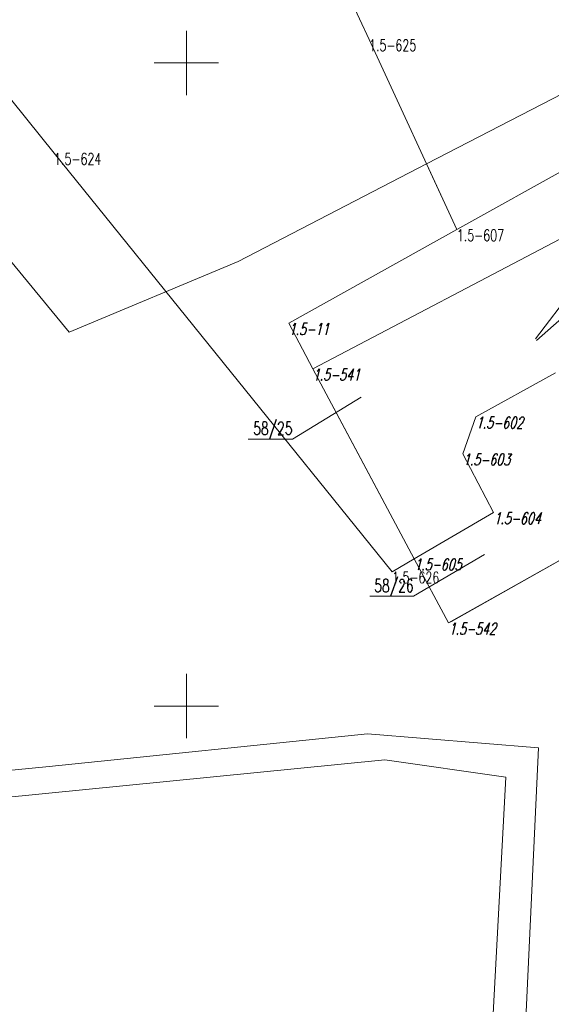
# Model space of a CAD drawing. Header units: metres. Extents: x 7582703 to 7587334, y 6019078 to 6022350.
# Tile 75 of 88: x 7584387 to 7584428, y 6021627 to 6021703. Entities that reach past the tile are written whole.
import ezdxf
from ezdxf.enums import TextEntityAlignment as Align

# ---------------------------------------------------------------- set-up
doc = ezdxf.new("R2010")
doc.units = ezdxf.units.M
doc.header["$MEASUREMENT"] = 0
doc.linetypes.add('EGDE', pattern=[0])
doc.layers.add('Dzialki', color=7, linetype='EGDE', lineweight=60)
doc.styles.get("Standard").update_dxf_attribs({"font": 'Simplex.SHX', "width": 0.75})

msp = doc.modelspace()

# ---------------------------------------------------------------- linework, layer by layer
at = {"layer": 'Dzialki', "lineweight": 9}
for p, q in [((7584411.95, 6021706.7), (7584414.2, 6021701.83)), ((7584449.17, 6021702.73), (7584421.03, 6021687.05)), ((7584449.17, 6021702.73), (7584421.03, 6021687.05)), ((7584400, 6021697.5), (7584400, 6021702.5)), ((7584414.2, 6021701.83), (7584421.03, 6021687.05)), ((7584372.68, 6021701.16), (7584390.88, 6021679.07)), ((7584389.71, 6021692.99), (7584382.7, 6021701.67)), ((7584397.5, 6021700), (7584402.5, 6021700)), ((7584418.68, 6021692.15), (7584432.59, 6021699.35)), ((7584415.99, 6021660.45), (7584389.71, 6021692.99)), ((7584404.02, 6021684.56), (7584418.68, 6021692.15)), ((7584418.68, 6021692.15), (7584421.03, 6021687.05)), ((7584433.34, 6021688.58), (7584409.82, 6021676.22)), ((7584427.142, 6021678.553), (7584434.24, 6021687.87)), ((7584421.03, 6021687.05), (7584407.95, 6021679.76)), ((7584421.03, 6021687.05), (7584407.95, 6021679.76)), ((7584435.546, 6021685.814), (7584427.216, 6021678.418)), ((7584390.88, 6021679.07), (7584404.02, 6021684.56)), ((7584407.95, 6021679.76), (7584409.82, 6021676.22)), ((7584407.95, 6021679.76), (7584409.82, 6021676.22)), ((7584409.82, 6021676.22), (7584417.72, 6021661.46)), ((7584409.82, 6021676.22), (7584412.91, 6021670.45)), ((7584422.5, 6021672.48), (7584428.69, 6021675.91)), ((7584413.587, 6021674.015), (7584408.25, 6021670.763)), ((7584421.5, 6021669.62), (7584422.5, 6021672.48)), ((7584404.812, 6021670.763), (7584408.25, 6021670.763)), ((7584412.91, 6021670.45), (7584417.72, 6021661.46)), ((7584420.39, 6021656.46), (7584444.49, 6021670.08)), ((7584423.88, 6021665.05), (7584421.5, 6021669.62)), ((7584417.72, 6021661.46), (7584423.88, 6021665.05)), ((7584417.72, 6021661.46), (7584415.99, 6021660.45)), ((7584423.177, 6021661.788), (7584417.663, 6021658.536)), ((7584417.72, 6021661.46), (7584420.39, 6021656.46)), ((7584417.72, 6021661.46), (7584420.39, 6021656.46)), ((7584420.6, 6021656.58), (7584429.88, 6021661.82)), ((7584414.261, 6021658.536), (7584417.663, 6021658.536)), ((7584420.39, 6021656.46), (7584420.6, 6021656.58)), ((7584400, 6021647.5), (7584400, 6021652.5)), ((7584397.5, 6021650), (7584402.5, 6021650)), ((7584414.09, 6021647.85), (7584389.32, 6021645.3)), ((7584427.38, 6021646.76), (7584414.09, 6021647.85)), ((7584426.28, 6021623.17), (7584427.38, 6021646.76)), ((7584339.76, 6021638.32), (7584415.43, 6021645.81)), ((7584389.32, 6021645.3), (7584341.12, 6021640.48)), ((7584415.43, 6021645.81), (7584424.85, 6021644.48)), ((7584424.85, 6021644.48), (7584418.96, 6021535.27))]:
    msp.add_line(p, q, dxfattribs=at)

# ---------------------------------------------------------------- texts
at = {"layer": 'Dzialki', "lineweight": 9, "width": 0.7}
for s, p in [('1.5-625', (7584414.2, 6021701.83)), ('1.5-624', (7584389.71, 6021692.99)), ('1.5-607', (7584421.03, 6021687.05)), ('1.5-626', (7584415.99, 6021660.45))]:
    msp.add_text(s, height=0.9, dxfattribs=at).set_placement(p, align=Align.TOP_LEFT)
at = {"layer": 'Dzialki', "lineweight": 9, "oblique": 15, "width": 0.7}
for s, p in [('1.5-11', (7584407.95, 6021679.76)), ('1.5-541', (7584409.82, 6021676.22)), ('1.5-602', (7584422.5, 6021672.48)), ('1.5-603', (7584421.5, 6021669.62)), ('1.5-604', (7584423.88, 6021665.05)), ('1.5-605', (7584417.72, 6021661.46)), ('1.5-542', (7584420.39, 6021656.46))]:
    msp.add_text(s, height=0.9, dxfattribs=at).set_placement(p, align=Align.TOP_LEFT)
at = {"layer": 'Dzialki', "lineweight": 9, "width": 0.7}
for s, p in [('58/25', (7584408.25, 6021672.097)), ('58/26', (7584417.663, 6021659.87))]:
    msp.add_text(s, height=1, dxfattribs=at).set_placement(p, align=Align.TOP_RIGHT)

doc.saveas('drawing.dxf')
